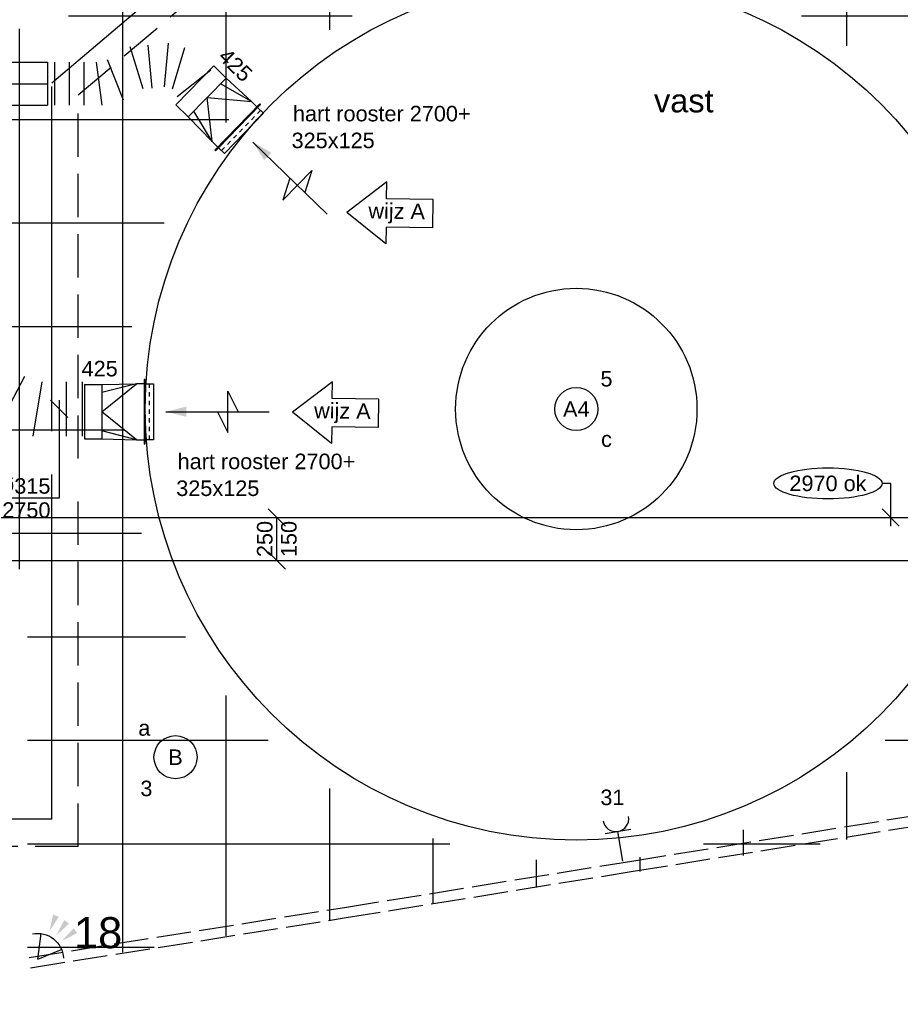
# Model space of a CAD drawing. Extents: x -132501 to 411300, y -42818 to 427495.
# Tile 83 of 256: x 28409 to 33516, y 11982 to 17692. Entities that reach past the tile are written whole.
import ezdxf
from ezdxf.enums import TextEntityAlignment as Align

# ---------------------------------------------------------------- set-up
doc = ezdxf.new("R2010")
doc.units = 0
doc.header["$LTSCALE"] = 50
for name, pattern in [('2322140', [45, 40, -5]), ('2322203', [45, 5, -2, 5, -2, 5, -2, 5, -2, 5, -2, 5, -5]), ('CENTER2', [28.575, 19.05, -3.175, 3.175, -3.175]), ('E_GOOT3', [5, 4, -1]), ('STREEPJES', [0.1, 0.05, -0.05])]:
    doc.linetypes.add(name, pattern=pattern)
doc.layers.get('0').update_dxf_attribs({"linetype": 'CONTINUOUS'})
for name, color, linetype in [('45 Plafond 2D arcering', 7, 'CONTINUOUS'), ('brandmeldserienummers', 1, 'CONTINUOUS'), ('EL6131--_WG', 2, 'CONTINUOUS'), ('EL6222--', 3, 'CONTINUOUS'), ('EL6311--', 3, 'CONTINUOUS'), ('EL6521--', 3, 'CONTINUOUS'), ('WL524---', 90, 'CONTINUOUS'), ('WL5448--', 4, 'CONTINUOUS'), ('WL570---_RETOUR', 112, 'CONTINUOUS'), ('WL570---_RETOUR_HL', 8, 'CONTINUOUS'), ('WL570---_RETOUR_RST', 2, 'CONTINUOUS'), ('WL570---_RETOUR_RST_HL', 1, 'CONTINUOUS'), ('WL570---_TOEVOER', 3, 'CONTINUOUS'), ('WM570---_RETOUR', 1, 'CONTINUOUS'), ('WM570---_RETOUR_PR', 1, 'CONTINUOUS'), ('WM570---_RETOUR_RST_PR', 1, 'CONTINUOUS'), ('WM570---_TOEVOER', 1, 'CONTINUOUS'), ('WM570---_TOEVOER_PR', 1, 'CONTINUOUS')]:
    doc.layers.add(name, color=color, linetype=linetype)
doc.styles.add('BURO-018', font='ARIAL.TTF', dxfattribs={"height": 63})

# ---------------------------------------------------------------- blocks, each defined once
blk = doc.blocks.new('E00058')
at = {"color": 0, "linetype": 'Continuous'}
for q in [(-1.5, 3.6), (1.5, 3.6)]:
    blk.add_line((0, 1), q, dxfattribs=at)
blk.add_arc((0, 1), 3, 40.5288, 139.4712, dxfattribs=at)
for points in [[(-1.76, 6.21), (-1.08, 6.39), (-0.91, 4.38)], [(-0.35, 6.49), (0.35, 6.49), (0, 4.5)], [(1.08, 6.39), (1.76, 6.21), (0.91, 4.38)]]:
    blk.add_solid(points, dxfattribs=at)
at = {"color": 0, "linetype": 'Continuous', "style": 'BURO-018'}
blk.add_attdef('E_TEXT1', text='', height=1.8, dxfattribs=at).set_placement((0, 9), align=Align.MIDDLE)
at = {"color": 0, "linetype": 'Continuous', "style": 'BURO-018', "flags": 1}
blk.add_attdef('E_MATCODE', text='', height=1.8, dxfattribs=at).set_placement((0, 0), align=Align.MIDDLE)
blk = doc.blocks.new('1115B3A')
at = {"color": 0, "linetype": 'Continuous'}
blk.add_circle((0, 0), 2.5, dxfattribs=at)
at = {"color": 0, "linetype": 'Continuous', "style": 'BURO-018'}
for tag, p in [('E_GKAST', (0, 8)), ('E_GROEP', (0, 5)), ('E_SGROEP', (4.5, 5)), ('E_ARMCODE', (0, 0)), ('E_SLET', (4.5, -1))]:
    blk.add_attdef(tag, text='', height=1.8, dxfattribs=at).set_placement(p, align=Align.MIDDLE)
blk = doc.blocks.new('111304')
at = {"color": 0, "linetype": 'Continuous'}
for p, q in [((-1.5, 4.5), (1.5, 4.5)), ((0, 1), (0, 4.5))]:
    blk.add_line(p, q, dxfattribs=at)
blk.add_arc((0, 6), 1.5, 180, 0, dxfattribs=at)
at = {"color": 0, "linetype": 'Continuous', "style": 'BURO-018'}
for tag, p in [('E_GKAST', (0, 11.5)), ('E_GROEP', (0, 8.5)), ('E_SGROEP', (4.5, 8.5))]:
    blk.add_attdef(tag, text='', height=1.8, dxfattribs=at).set_placement(p, align=Align.MIDDLE)
at = {"color": 0, "linetype": 'Continuous', "style": 'BURO-018', "flags": 1}
for tag, p in [('E_VERMCODE', (13, 8.5)), ('E_MATCODE', (0, 0))]:
    blk.add_attdef(tag, text='', height=1.8, dxfattribs=at).set_placement(p, align=Align.MIDDLE)
blk = doc.blocks.new('*U286')
at = {"layer": 'WM570---_RETOUR', "color": 0, "ltscale": 10}
for p, q in [((50, -50), (-50, 50)), ((0, 50), (0, -516.7)), ((0, -516.7), (-357.6, -516.7))]:
    blk.add_line(p, q, dxfattribs=at)
at = {"layer": 'WM570---_RETOUR', "color": 0, "style": 'BURO-018'}
for s, p in [('%%c315', (-357.6, -491.7)), ('2750', (-329.7, -631.7))]:
    blk.add_text(s, height=90, dxfattribs=at).set_placement(p)
blk = doc.blocks.new('*U1570')
at = {"color": 0, "ltscale": 10}
for p, q in [((0, 150, -3045), (5, 150, -3045)), ((0, -150, -3045), (0, 150, -3045)), ((5, -150, -3045), (5, 150, -3045)), ((5, 125, -3045), (7545, 125, -3045)), ((7550, 150, -3045), (7545, 150, -3045)), ((7545, -150, -3045), (7545, 150, -3045)), ((7550, -150, -3045), (7550, 150, -3045)), ((0, -150, -3045), (5, -150, -3045)), ((5, -125, -3045), (7545, -125, -3045)), ((7550, -150, -3045), (7545, -150, -3045))]:
    blk.add_line(p, q, dxfattribs=at)
at = {"layer": 'WM570---_TOEVOER_PR', "color": 1, "style": 'BURO-018'}
blk.add_attdef('POSNR', text='', height=90, dxfattribs=at).set_placement((0, 0), align=Align.MIDDLE)
blk = doc.blocks.new('*U1571')
at = {"layer": 'WM570---_TOEVOER', "color": 0, "ltscale": 10}
for p, q in [((0, 197.7), (-50, 197.7)), ((0, -50), (0, 197.7)), ((50, -50), (-50, 50))]:
    blk.add_line(p, q, dxfattribs=at)
blk.add_ellipse((-363.7, 197.7), major_axis=(-313.7, 0), ratio=0.286888, dxfattribs=at)
at = {"layer": 'WM570---_TOEVOER', "color": 0, "style": 'BURO-018'}
blk.add_text('2970 ok', height=90, dxfattribs=at).set_placement((-587.4, 152.7))
blk = doc.blocks.new('*U1578')
at = {"layer": 'WM570---_TOEVOER', "color": 0, "ltscale": 10}
for p, q in [((50, 75), (-50, 175)), ((0, -125), (0, 125)), ((50, -175), (-50, -75))]:
    blk.add_line(p, q, dxfattribs=at)
at = {"layer": 'WM570---_TOEVOER', "color": 0, "style": 'BURO-018'}
for s, p in [('250', (-25, -104.9)), ('150', (115, -104.9)), ('150', (115, -104.9))]:
    blk.add_text(s, height=90, rotation=90, dxfattribs=at).set_placement(p)
blk = doc.blocks.new('*U1583')
at = {"color": 0, "ltscale": 10}
for p, q in [((0, 157.5, -2750), (0, -157.5, -2750)), ((92, 157.5, -2750), (92, -157.5, -2750)), ((235.8, -157.5, -2750), (287.4, 157.5, -2750)), ((483.3, 91.4, -2750), (333.7, -190.5, -2750)), ((624.1, -15.7, -2750), (433.3, -266.4, -2750)), ((741.1, -104.7, -2750), (550.4, -355.4, -2750)), ((799.6, -149.3, -2750), (608.9, -399.9, -2750))]:
    blk.add_line(p, q, dxfattribs=at)
at = {"layer": 'WM570---_RETOUR_PR', "color": 1, "style": 'BURO-018'}
blk.add_attdef('POSNR', text='', height=90, dxfattribs=at).set_placement((0, 0), align=Align.MIDDLE)
blk = doc.blocks.new('GAFGHYHY')
at = {"layer": '45 Plafond 2D arcering', "linetype": 'Continuous'}
h = blk.add_hatch(dxfattribs=at)
h.set_pattern_fill('RASTER_600_0002', color=8, style=0, pattern_type=2)
h.set_pattern_definition([(0, (329606.6, 263113), (0, 600), []), (90, (329606.6, 263113), (-600, 0), [])])
h.paths.add_polyline_path([(314958.4, 262579.2), (311651.4, 262579.2), (311651.4, 260865.8), (318334.4, 260865.8), (318334.4, 255497.5), (322319.4, 254963.9), (325862.9, 254725.7), (325862.9, 257249.3), (333290.9, 257249.3), (333290.9, 254942.5), (336798.3, 255489.7), (340391.3, 256042.1), (347581.1, 257147.4), (347540, 258187), (344346.2, 258187), (344274, 258060.1, -0.292774), (338835.2, 268361), (333245.8, 267502.2), (329585.4, 267292.1), (328865.2, 267293.5, 0.013134), (328865.7, 267533.5), (329496.9, 267532.3), (329497.1, 270676.8), (328743.1, 270676.8), (328743.1, 270841.8), (329497.1, 270841.8), (329497.1, 272301.8), (326028.6, 272301.8), (326028.6, 270841.8), (326783.1, 270841.8), (326783.1, 270676.8), (326008.6, 270676.8), (315530.3, 270676.8, -0.063565), (316101.1, 268525.1), (316090.1, 268527.3, -0.003567), (316103.7, 268406.4), (316579.8, 268479.9), (316533, 268710.4), (316694, 268745.3, -0.13568), (316434, 263929), (316278, 263981), (316414.8, 264432), (314732.6, 264432, 0.018168)], flags=0)
h.paths.add_polyline_path([(325877.2, 261732.8, -51.816741), (326135.7, 261974.1), (326121.5, 261988.2), (325864.1, 261748)], flags=0)
h.paths.add_polyline_path([(329466.1, 263438.9, -1), (335716.1, 263438.9, -1)], flags=0)
h.paths.add_polyline_path([(339101.7, 258177.8, -1), (333851.7, 258177.8, -1)], flags=0)
blk = doc.blocks.new('*U2186')
at = {"ltscale": 10}
blk.add_hatch(color=0, dxfattribs=at).paths.add_polyline_path([(96, 0), (216, 30), (216, -30)])
at = {"color": 0, "ltscale": 10}
for p, q in [((-24, 162.5, -2700), (24, 162.5, -2700)), ((-24, -162.5, -2700), (-24, 162.5, -2700)), ((24, 162.5, -2700), (24, -162.5, -2700)), ((456, -120, -2700), (456, 120, -2700)), ((456, 120, -2700), (516, 0, -2700)), ((96, 0, -2700), (696, 0, -2700)), ((396, 0, -2700), (456, -120, -2700)), ((24, -162.5, -2700), (-24, -162.5, -2700))]:
    blk.add_line(p, q, dxfattribs=at)
at = {"color": 8, "linetype": 'STREEPJES', "ltscale": 10}
blk.add_line((0, 162.5, -2700), (0, -162.5, -2700), dxfattribs=at)
at = {"layer": 'WL570---_RETOUR_RST_HL', "linetype": 'CENTER2'}
blk.add_circle((0, 0, -2700), 0.075, dxfattribs=at)
at = {"layer": 'WL570---_RETOUR_RST', "color": 1, "style": 'BURO-018'}
for tag in ['MC', 'Q']:
    blk.add_attdef(tag, text='', height=90, dxfattribs=at).set_placement((0, 0), align=Align.MIDDLE)
at = {"layer": 'WM570---_RETOUR_RST_PR', "color": 1, "style": 'BURO-018'}
blk.add_attdef('POSNR', text='', height=90, dxfattribs=at).set_placement((0, 0), align=Align.MIDDLE)
blk = doc.blocks.new('*U2187')
at = {"color": 0, "ltscale": 10}
for p, q in [((-50, 187.5, -2750), (-45, 187.5, -2750)), ((-50, -187.5, -2750), (-50, 187.5, -2750)), ((-45, -187.5, -2750), (-45, 187.5, -2750)), ((0, 162.5, -2750), (-45, 162.5, -2750)), ((0, 162.5, -2750), (200, 0, -2750)), ((0, 162.5, -2750), (200, 111.4, -2750)), ((200, 157.5, -2750), (0, 162.5, -2750)), ((300, 157.5, -2750), (200, 157.5, -2750)), ((200, -157.5, -2750), (200, 157.5, -2750)), ((300, -157.5, -2750), (300, 157.5, -2750)), ((200, 0, -2750), (0, -162.5, -2750)), ((0, -162.5, -2750), (200, -111.4, -2750)), ((-45, -162.5, -2750), (0, -162.5, -2750)), ((200, -157.5, -2750), (0, -162.5, -2750)), ((300, -157.5, -2750), (200, -157.5, -2750)), ((-50, -187.5, -2750), (-45, -187.5, -2750))]:
    blk.add_line(p, q, dxfattribs=at)
at = {"layer": 'WM570---_RETOUR_PR', "color": 1, "style": 'BURO-018'}
blk.add_attdef('POSNR', text='', height=90, dxfattribs=at).set_placement((0, 0), align=Align.MIDDLE)
blk = doc.blocks.new('*U2208')
at = {"color": 0, "ltscale": 10}
for p, q in [((0, 125, -2950), (649.5, 125, -2950)), ((0, -125, -2950), (0, 125, -2950)), ((649.5, 125, -2950), (649.5, -125, -2950)), ((0, -125, -2950), (649.5, -125, -2950))]:
    blk.add_line(p, q, dxfattribs=at)
at = {"layer": 'WL570---_RETOUR_HL', "linetype": 'CENTER2'}
blk.add_line((0, 0, -2950), (649.5, 0, -2950), dxfattribs=at)
at = {"layer": 'WM570---_RETOUR_PR', "color": 1, "style": 'BURO-018'}
blk.add_attdef('POSNR', text='', height=90, dxfattribs=at).set_placement((0, 0), align=Align.MIDDLE)
blk = doc.blocks.new('*U2209')
at = {"color": 0, "ltscale": 10}
for p, q in [((678.8, -18.5, -2950), (702.8, 234.9, -2950)), ((555.8, -30.2, -2950), (481.1, 213.8, -2950)), ((583.2, 223.5, -2950), (606.9, -25.3, -2950)), ((794.7, 208.1, -2950), (724.8, -31.9, -2950)), ((0, 125, -2950), (0, -125, -2950)), ((42.4, 125, -2950), (42.4, -125, -2950)), ((127.3, 125, -2950), (127.3, -125, -2950)), ((212.1, 125, -2950), (212.1, -125, -2950)), ((317.3, -125, -2950), (285.9, 125, -2950)), ((346.8, 140.5, -2950), (439, -94, -2950)), ((948.9, 79.1, -2950), (752.8, -75.9, -2950))]:
    blk.add_line(p, q, dxfattribs=at)
at = {"layer": 'WM570---_RETOUR_PR', "color": 1, "style": 'BURO-018'}
blk.add_attdef('POSNR', text='', height=90, dxfattribs=at).set_placement((0, 0), align=Align.MIDDLE)

msp = doc.modelspace()

# ---------------------------------------------------------------- linework, layer by layer
at = {"layer": 'EL6131--_WG', "linetype": 'E_GOOT3'}
for p, q in [((31958.2398, 12812.6556, 3000), (35082.7395, 13314.8302, 3000)), ((31967.7836, 12753.4195, 3000), (35092.0237, 13255.5524, 3000)), ((30292.4264, 12543.6135, 3000), (31958.2398, 12812.6556, 3000)), ((30301.9065, 12484.3671, 3000), (31967.7836, 12753.4195, 3000)), ((28462.5627, 12253.5534, 3000), (30292.4264, 12543.6135, 3000)), ((28471.9563, 12194.2933, 3000), (30301.9065, 12484.3671, 3000))]:
    msp.add_line(p, q, dxfattribs=at)
at = {"layer": 'EL6311--'}
msp.add_circle((31637.1485, 15433.937), 700, dxfattribs=at)
at = {"layer": 'WL5448--', "linetype": '2322140'}
for p, q in [((28595.5296, 17326.347, 2900), (31036.9618, 19395.4737, 2900)), ((28595.5296, 13054.8672, 2900), (28595.5296, 17326.347, 2900)), ((28595.5296, 13054.8672, 2900), (22885.4326, 13054.8672, 2900))]:
    msp.add_line(p, q, dxfattribs=at)
at = {"layer": 'WL5448--', "linetype": '2322203'}
for p, q in [((28748.2659, 17255.5811, 2900), (31189.6981, 19324.7078, 2900)), ((28748.2659, 12897.3299, 2900), (28748.2659, 17255.5811, 2900)), ((28748.2659, 12897.3299, 2900), (23042.9698, 12897.3299, 2900))]:
    msp.add_line(p, q, dxfattribs=at)
at = {"layer": 'WL570---_RETOUR', "color": 2}
for p, q in [((30537.7981, 16750.5843), (30305.5032, 16574.6394)), ((30536.3286, 16653.5211), (30537.7981, 16750.5843)), ((30807.1129, 16649.4215), (30536.3286, 16653.5211)), ((30804.6191, 16484.7065), (30807.1129, 16649.4215)), ((30532.3654, 16391.7429), (30305.5032, 16574.6394)), ((30533.8349, 16488.8061), (30532.3654, 16391.7429)), ((30804.6191, 16484.7065), (30533.8349, 16488.8061)), ((30222.9125, 15592.3335), (29990.6176, 15416.3886)), ((30221.443, 15495.2703), (30222.9125, 15592.3335)), ((30492.2273, 15491.1707), (30221.443, 15495.2703)), ((30489.7335, 15326.4557), (30492.2273, 15491.1707)), ((30217.4798, 15233.4921), (29990.6176, 15416.3886)), ((30218.9493, 15330.5553), (30217.4798, 15233.4921)), ((30489.7335, 15326.4557), (30218.9493, 15330.5553))]:
    msp.add_line(p, q, dxfattribs=at)
at = {"layer": 'WL570---_RETOUR_RST'}
msp.add_circle((31637.1485, 15433.937), 2500, dxfattribs=at)

# ---------------------------------------------------------------- block references
at = {"layer": 'EL6222--'}
ref = msp.add_blockref('111304', (31914.407, 12762.6073), dxfattribs=dict(at, xscale=50.00000000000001, yscale=50.00000000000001, zscale=50.00000000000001, rotation=9.20497433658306))
ref.add_attrib('E_GROEP', '31', dxfattribs={"layer": '0', "color": 1, "linetype": 'Continuous', "height": 90, "style": 'BURO-018'}).set_placement((31846.4211, 13182.1343), align=Align.MIDDLE)
at = {"layer": 'EL6311--'}
ref = msp.add_blockref('1115B3A', (31637.1485, 15433.937), dxfattribs=dict(at, xscale=50, yscale=50, zscale=50))
ref.add_attrib('E_ARMCODE', 'A4', dxfattribs={"layer": '0', "color": 1, "linetype": 'Continuous', "height": 90, "style": 'BURO-018'}).set_placement((31637.1485, 15433.937), align=Align.MIDDLE)
ref.add_attrib('E_SLET', 'c', dxfattribs={"layer": '0', "color": 1, "linetype": 'Continuous', "height": 90, "style": 'BURO-018'}).set_placement((31812.1485, 15258.937), align=Align.MIDDLE)
ref.add_attrib('E_GROEP', '5', dxfattribs={"layer": '0', "color": 1, "linetype": 'Continuous', "height": 90, "style": 'BURO-018'}).set_placement((31812.1485, 15608.937), align=Align.MIDDLE)
ref = msp.add_blockref('1115B3A', (29312.4551, 13414.8771), dxfattribs=dict(at, xscale=50.00000000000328, yscale=50.00000000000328, zscale=50, rotation=181.9948371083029))
ref.add_attrib('E_ARMCODE', 'B', dxfattribs={"layer": '0', "color": 1, "linetype": 'Continuous', "height": 90, "style": 'BURO-018'}).set_placement((29312.4551, 13414.8771), align=Align.MIDDLE)
ref.add_attrib('E_SLET', 'a', dxfattribs={"layer": '0', "color": 1, "linetype": 'Continuous', "height": 90, "style": 'BURO-018'}).set_placement((29131.4695, 13583.6794), align=Align.MIDDLE)
ref.add_attrib('E_GROEP', '3', dxfattribs={"layer": '0', "color": 1, "linetype": 'Continuous', "height": 90, "style": 'BURO-018'}).set_placement((29143.6528, 13233.8915), align=Align.MIDDLE)
at = {"layer": 'EL6521--', "xscale": -50.00000000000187, "yscale": 50.00000000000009, "zscale": 50, "rotation": 322.2394915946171}
msp.add_blockref('E00058', (28482.4055, 12203.3678), dxfattribs=at)
at = {"layer": 'WL524---'}
msp.add_blockref('GAFGHYHY', (-304837.0445, -242743.8149), dxfattribs=at)
at = {"layer": 'WL570---_RETOUR'}
for name, p in [('*U2209', (28568.9725, 17320.5171, 2950)), ('*U2208', (27919.4984, 17320.5171, 2950))]:
    msp.add_blockref(name, p, dxfattribs=at)
at = {"layer": 'WL570---_RETOUR', "color": 2}
for p, rotation in [((29638.9254, 17101.3092, 2750), 135.7887664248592), ((29085.3448, 15418.4944, 2750), 180)]:
    msp.add_blockref('*U2187', p, dxfattribs=dict(at, rotation=rotation))
at = {"layer": 'WL570---_RETOUR', "rotation": 180}
msp.add_blockref('*U1583', (28772.8893, 15434.7037, 2750), dxfattribs=at)
at = {"layer": 'WL570---_RETOUR_RST', "color": 2}
ref = msp.add_blockref('*U2186', (29692.4174, 17049.2702, 2700), dxfattribs=dict(at, rotation=315.7887664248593))
ref.add_attrib('Q', '425', dxfattribs={"color": 1, "height": 90, "rotation": 315.7887664, "style": 'BURO-018'}).set_placement((29660.6713, 17428.9391), align=Align.MIDDLE)
ref = msp.add_blockref('*U2186', (29159.9735, 15418.4944, 2700), dxfattribs=at)
ref.add_attrib('Q', '425', dxfattribs={"color": 1, "height": 90, "style": 'BURO-018'}).set_placement((28872.4735, 15668.4944), align=Align.MIDDLE)
at = {"layer": 'WL570---_TOEVOER'}
msp.add_blockref('*U1570', (27081.508, 14680.0691, 3045), dxfattribs=at)
at = {"layer": 'WM570---_RETOUR'}
msp.add_blockref('*U286', (28637.1589, 15434.7037, 2750), dxfattribs=at)
at = {"layer": 'WM570---_TOEVOER'}
for name, p in [('*U1571', (33460.5628, 14805.0691, 3045)), ('*U1578', (29899.7704, 14680.0691, 3045))]:
    msp.add_blockref(name, p, dxfattribs=at)

# ---------------------------------------------------------------- texts
at = {"layer": 'brandmeldserienummers', "color": 1, "style": 'BURO-018'}
msp.add_text('18', height=180, dxfattribs=at).set_placement((28723.5332, 12307.3574))
at = {"layer": 'EL6222--', "color": 1, "style": 'BURO-018'}
msp.add_text('vast', height=135, dxfattribs=at).set_placement((32087.6702, 17154.3404))
at = {"layer": 'WL570---_RETOUR', "color": 2, "style": 'BURO-018'}
for p in [(30430.4124, 16539.4125), (30115.5268, 15381.1617)]:
    msp.add_text('wijz A', height=90, rotation=359.1326193, dxfattribs=at).set_placement(p)
at = {"layer": 'WM570---_RETOUR', "style": 'BURO-018'}
for s, p in [('hart rooster 2700+', (29993.356, 17102.2749)), ('325x125', (29985.4704, 16946.677)), ('hart rooster 2700+', (29324.3826, 15085.1975)), ('325x125', (29316.4969, 14929.5996))]:
    msp.add_text(s, height=90, dxfattribs=at).set_placement(p)

doc.saveas('drawing.dxf')
